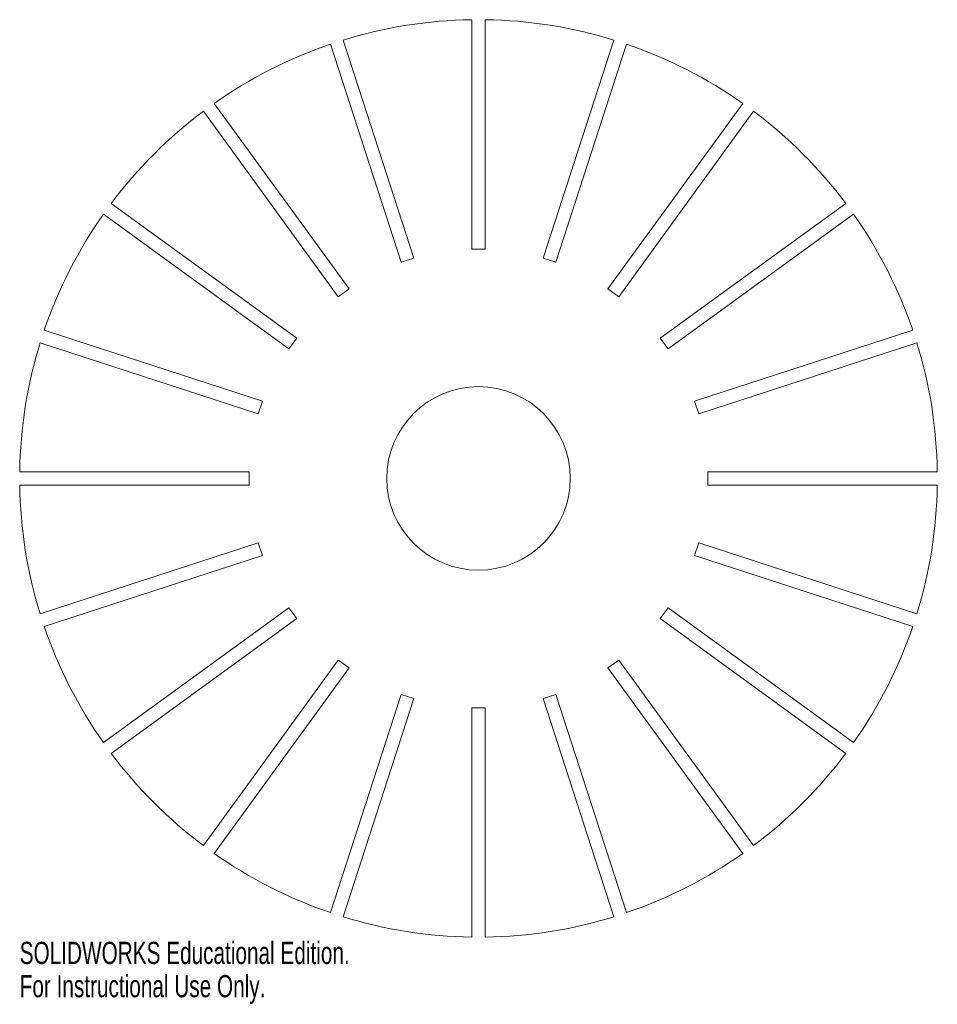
# Model space of a CAD drawing. Header units: millimetres. Extents: x -100 to 100, y -115 to 100.
import ezdxf

# ---------------------------------------------------------------- set-up
doc = ezdxf.new("R2010")
doc.units = ezdxf.units.MM
doc.styles.add('SLDTEXTSTYLE0', font='TXT', dxfattribs={"width": 0.7})

msp = doc.modelspace()

# ---------------------------------------------------------------- linework, layer by layer
at = {"color": 7, "linetype": 'Continuous', "lineweight": 15}
for p, q in [((-1.45, 50), (-1.45, 99.99)), ((1.45, 50), (1.45, 99.99)), ((-16.83, 47.1), (-32.28, 94.65)), ((-14.07, 48), (-29.52, 95.54)), ((14.07, 48), (29.52, 95.54)), ((16.83, 47.1), (32.28, 94.65)), ((-28.22, 41.3), (-57.6, 81.75)), ((28.22, 41.3), (57.6, 81.75)), ((-30.56, 39.6), (-59.95, 80.04)), ((30.56, 39.6), (59.95, 80.04)), ((-39.6, 30.56), (-80.04, 59.95)), ((39.6, 30.56), (80.04, 59.95)), ((-41.3, 28.22), (-81.75, 57.6)), ((41.3, 28.22), (81.75, 57.6)), ((1.45, 50), (-1.45, 50)), ((-14.07, 48), (-16.83, 47.1)), ((16.83, 47.1), (14.07, 48)), ((-28.22, 41.3), (-30.56, 39.6)), ((30.56, 39.6), (28.22, 41.3)), ((-47.1, 16.83), (-94.65, 32.28)), ((47.1, 16.83), (94.65, 32.28)), ((-39.6, 30.56), (-41.3, 28.22)), ((41.3, 28.22), (39.6, 30.56)), ((-48, 14.07), (-95.54, 29.52)), ((48, 14.07), (95.54, 29.52)), ((-47.1, 16.83), (-48, 14.07)), ((48, 14.07), (47.1, 16.83)), ((-50, 1.45), (-99.99, 1.45)), ((-50, 1.45), (-50, -1.45)), ((50, 1.45), (99.99, 1.45)), ((50, -1.45), (50, 1.45)), ((-50, -1.45), (-99.99, -1.45)), ((50, -1.45), (99.99, -1.45)), ((-48, -14.07), (-95.54, -29.52)), ((-48, -14.07), (-47.1, -16.83)), ((47.1, -16.83), (48, -14.07)), ((48, -14.07), (95.54, -29.52)), ((-47.1, -16.83), (-94.65, -32.28)), ((47.1, -16.83), (94.65, -32.28)), ((-41.3, -28.22), (-81.75, -57.6)), ((-41.3, -28.22), (-39.6, -30.56)), ((39.6, -30.56), (41.3, -28.22)), ((41.3, -28.22), (81.75, -57.6)), ((-39.6, -30.56), (-80.04, -59.95)), ((39.6, -30.56), (80.04, -59.95)), ((-30.56, -39.6), (-59.95, -80.04)), ((-30.56, -39.6), (-28.22, -41.3)), ((28.22, -41.3), (30.56, -39.6)), ((30.56, -39.6), (59.95, -80.04)), ((-28.22, -41.3), (-57.6, -81.75)), ((28.22, -41.3), (57.6, -81.75)), ((-16.83, -47.1), (-32.28, -94.65)), ((-16.83, -47.1), (-14.07, -48)), ((14.07, -48), (16.83, -47.1)), ((16.83, -47.1), (32.28, -94.65)), ((-14.07, -48), (-29.52, -95.54)), ((14.07, -48), (29.52, -95.54)), ((-1.45, -50), (1.45, -50)), ((-1.45, -50), (-1.45, -99.99)), ((1.45, -50), (1.45, -99.99))]:
    msp.add_line(p, q, dxfattribs=at)
msp.add_circle((0, 0), 20, dxfattribs=at)
for start, end in [(90.8308, 107.1692), (72.8308, 89.1692), (108.8308, 125.1692), (54.8308, 71.1692), (126.8308, 143.1692), (36.8308, 53.1692), (144.8308, 161.1692), (18.8308, 35.1692), (162.8308, 179.1692), (0.8308, 17.1692), (180.8308, 197.1692), (342.8308, 359.1692), (198.8308, 215.1692), (324.8308, 341.1692), (216.8308, 233.1692), (306.8308, 323.1692), (234.8308, 251.1692), (288.8308, 305.1692), (252.8308, 269.1692), (270.8308, 287.1692)]:
    msp.add_arc((0, 0), 100, start, end, dxfattribs=at)

# ---------------------------------------------------------------- texts
at = {"color": 7, "linetype": 'Continuous', "char_height": 4.8336, "attachment_point": 1, "style": 'SLDTEXTSTYLE0'}
for s, insert in [('SOLIDWORKS Educational Edition.', (-99.99, -101.01)), ('For Instructional Use Only.', (-99.99, -108.26))]:
    msp.add_mtext(s, dxfattribs=dict(at, insert=insert))

doc.saveas('drawing.dxf')
